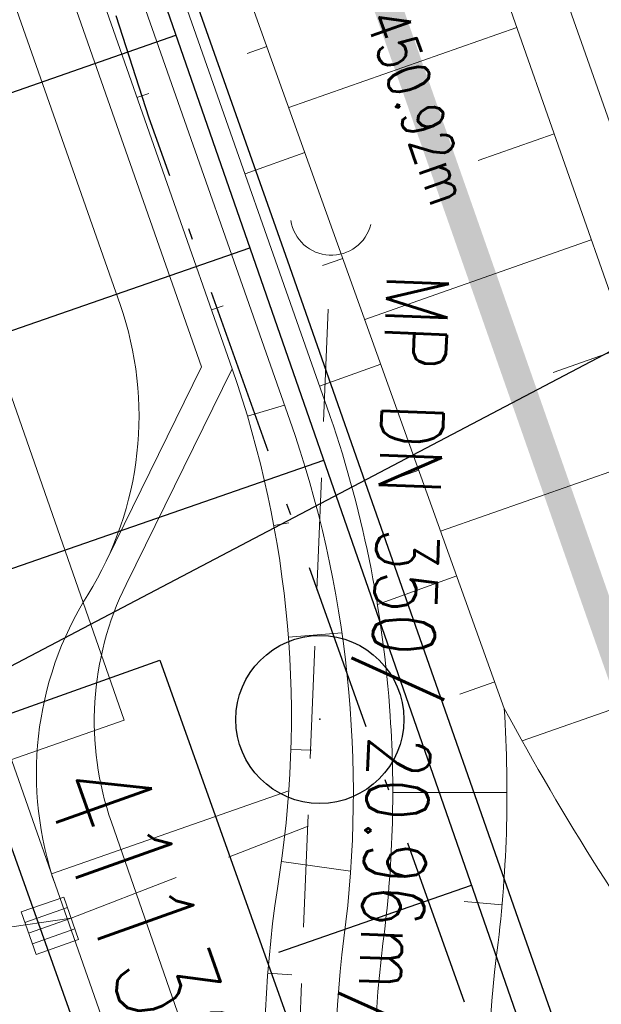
# Model space of a CAD drawing. Extents: x 446577 to 447216, y 443659 to 444842.
# Tile 77 of 177: x 446943 to 446953, y 443906 to 443923. Entities that reach past the tile are written whole.
import ezdxf
from ezdxf.enums import TextEntityAlignment as Align

# ---------------------------------------------------------------- set-up
doc = ezdxf.new("R2010")
doc.units = 0
doc.header["$LTSCALE"] = 2
doc.header["$MEASUREMENT"] = 0
for name, pattern in [('AUSGEZOGEN', [0]), ('BAB-FM2', [2.6, 1.5, -0.5, 0.1, -0.5]), ('GESTRICH-X2', [1.5, 1, -0.5])]:
    doc.linetypes.add(name, pattern=pattern)
doc.layers.get('0').update_dxf_attribs({"linetype": 'AUSGEZOGEN'})
for name, color, linetype in [('204-GRENZL-BAB', 7, 'AUSGEZOGEN'), ('205-GRENZL-BAB', 7, 'AUSGEZOGEN'), ('BAB_FM', 5, 'BAB-FM2'), ('Beschriftung', 7, 'CONTINUOUS'), ('BOESCHG', 250, 'AUSGEZOGEN'), ('FBRTOP', 250, 'AUSGEZOGEN'), ('Hintergrund', 7, 'CONTINUOUS'), ('Hintergrundplan', 7, 'CONTINUOUS'), ('KANAL', 7, 'GESTRICH-X2'), ('PP', 7, 'AUSGEZOGEN'), ('Rinne', 200, 'CONTINUOUS'), ('SCHLITZRINNE', 200, 'AUSGEZOGEN'), ('STRASSE', 250, 'AUSGEZOGEN')]:
    doc.layers.add(name, color=color, linetype=linetype)
doc.styles.add('11', font='txt_____.ttf', dxfattribs={"width": 0.8, "height": 1})
doc.styles.add('6', font='txt_____.ttf', dxfattribs={"width": 0.8, "height": 1})
doc.styles.add('ROMANS', font='romans.shx', dxfattribs={"width": 0.8})

# ---------------------------------------------------------------- blocks, each defined once
blk = doc.blocks.new('PP')
at = {"color": 0}
blk.add_circle((0, -0.006), 1.493, dxfattribs=at)
blk.add_point((0, 0), dxfattribs=at)
blk = doc.blocks.new('Ein-_Auslauf')
at = {"color": 18, "lineweight": 9, "true_color": 0x000000}
blk.add_lwpolyline([(-0.700676, -0.583948, -0.816874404), (0.724419, -0.589597)], format="xyb", dxfattribs=at)
blk = doc.blocks.new('SK-quadrat Rand')
at = {"color": 18, "lineweight": 9, "true_color": 0x000000}
for p, q in [((-0.4, 0.8), (-0.4, 0)), ((-0.4, 0.8), (0.4, 0.8)), ((-0.2, 0.8), (-0.2, 0)), ((0, 0.8), (0, 0)), ((0.2, 0.8), (0.2, 0)), ((0.4, 0.8), (0.4, 0)), ((-0.4, 0), (0.4, 0))]:
    blk.add_line(p, q, dxfattribs=at)

msp = doc.modelspace()

# ---------------------------------------------------------------- linework, layer by layer
at = {"layer": '204-GRENZL-BAB'}
msp.add_line((446939.224, 443910.139), (446990.236, 443936.951), dxfattribs=at)
at = {"layer": '205-GRENZL-BAB'}
msp.add_line((446939.224, 443910.139), (446990.236, 443936.951), dxfattribs=at)
at = {"layer": 'BAB_FM', "flags": 128}
msp.add_lwpolyline([(446979.047, 443951.883), (446940.292, 443938.844), (446939.714, 443937.978), (446944.997, 443921.632), (446968.878, 443854.587)], dxfattribs=at)
at = {"layer": 'Beschriftung', "color": 18, "lineweight": 9, "true_color": 0x000000}
msp.add_lwpolyline([(446941.409, 443919.937), (446944.559, 443910.92), (446939.335, 443909.095), (446936.186, 443918.112), (446941.409, 443919.937)], close=True, dxfattribs=at)
at = {"layer": 'BOESCHG'}
for p, q in [((446934.374, 443919.239), (446945.476, 443923.097)), ((446945.474, 443923.097), (446945.476, 443923.097)), ((446941.238, 443917.39), (446946.789, 443919.319)), ((446946.788, 443919.319), (446946.789, 443919.319)), ((446937.004, 443911.683), (446948.103, 443915.541)), ((446948.101, 443915.54), (446948.103, 443915.541)), ((446949.415, 443911.762), (446949.416, 443911.763)), ((446947.308, 443906.795), (446950.729, 443907.984)), ((446950.727, 443907.984), (446950.729, 443907.984))]:
    msp.add_line(p, q, dxfattribs=at)
msp.add_lwpolyline([(446899.124, 444059.425), (446912.069, 444019.214), (446968.069, 443858.09)], dxfattribs=at)
at = {"layer": 'BOESCHG', "flags": 128}
msp.add_lwpolyline([(446868.949, 444028.744, 0.020706), (446873.547, 444024.093, 0.057933), (446875.436, 444022.705, 0.001047), (446882.184, 444018.876, -0.000974), (446889.44, 444014.761, -0.000833), (446897.819, 444009.968, -0.010019), (446898.507, 444009.555, -0.162603), (446899.278, 444008.615, -0.006576), (446909.365, 443981.118, -0.000261), (446918.422, 443955.343, 0.000251), (446927.82, 443928.597, 0.001623), (446942.123, 443888.374, 0.027233), (446943.113, 443886.028, 0.085377), (446943.582, 443885.376, 0.020904), (446946.001, 443883.192, 0.039715), (446947.115, 443882.408, 0.035957), (446949.439, 443881.251)], format="xyb", dxfattribs=at)
at = {"layer": 'FBRTOP', "color": 0, "const_width": 0.5}
for points in [[(446928.459, 443982.988, 0.000003), (446932.589, 443971.189, -0.000018), (446936.719, 443959.39, -0.000007), (446940.848, 443947.592, 0.000013), (446944.977, 443935.794, 0.000013), (446949.106, 443923.995, -0.000019), (446953.236, 443912.197, -0.000006), (446957.365, 443900.399, 0.000004), (446961.494, 443888.601, 0.000002), (446973.881, 443853.206, 0.000002), (446986.269, 443817.81, 0.000004), (446998.657, 443782.416, -0.000006), (447011.045, 443747.021, -0.000001), (447016.033, 443732.768, 0.000003)], [(446954.889, 443992.234, 0.000003), (446959.018, 443980.437, -0.000018), (446963.147, 443968.64, -0.000007), (446967.276, 443956.841, 0.000013), (446971.405, 443945.042, 0.000013), (446975.535, 443933.245, -0.000019), (446979.664, 443921.447, -0.000006), (446983.793, 443909.648, 0.000004), (446987.922, 443897.849, 0.000002), (447000.31, 443862.454, 0.000002), (447012.697, 443827.06, 0.000004), (447025.085, 443791.665, -0.000006), (447037.473, 443756.271, 0), (447039.084, 443751.668, 0.000003)], [(446866.566, 444271.777, 0.002691), (446871.765, 444245.898, 0.003085), (446877.214, 444220.305, 0.003296), (446882.62, 444196.418, 0.003493), (446888.335, 444172.666, 0.003551), (446894.287, 444149.378, 0.002848), (446900.319, 444126.973, 0.002558), (446907.306, 444102.1, 0.002824), (446915.542, 444073.946, 0.003985), (446921.651, 444054.071, 0.002928), (446930.243, 444027.436, 0.003935), (446936.907, 444007.707, 0.000126), (446946.647, 443979.626, 0.000195), (446952.953, 443961.485, 0.000026), (446968.558, 443916.655, 0.000443), (446969.471, 443914.039, 0.00013), (446975.672, 443896.342, -0.000082), (446985.547, 443868.172, -0.00001), (446990.142, 443855.056, -0.000011), (446994.25, 443843.328, -0.000533)], [(446953.074, 443997.422, 0.000004), (446954.683, 443992.821, 0.00003)], [(446926.622, 443988.238, 0.000004), (446928.252, 443983.582, 0.00003)]]:
    msp.add_lwpolyline(points, format="xyb", dxfattribs=at)
at = {"layer": 'FBRTOP', "color": 0}
msp.add_lwpolyline([(446906.283, 444163.064, 0.003557), (446913.219, 444136.335, 0.004717), (446918.783, 444116.265, 0.000024), (446923.206, 444100.879, 0.003676), (446923.236, 444100.778, 0.000171), (446925.25, 444094.15, 0.000048), (446932.443, 444070.518, 0.000065), (446938.908, 444049.294, 0.003486), (446939.03, 444048.902, 0.003745), (446939.222, 444048.317, 0.000068), (446950.069, 444016.112, 0.000011), (446956.461, 443997.144, 0.001698), (446956.504, 443997.019, 0.000349), (446956.714, 443996.41, 0.000013), (446962.54, 443979.58, 0.000005), (446967.365, 443965.643, 0.00002), (446968.622, 443962.013, 0.001124), (446976.568, 443939.234, -0.000442), (446996.834, 443881.391), (447012.742, 443835.838, 0.000388), (447024.088, 443803.43, 0.00025), (447041.743, 443753.205)], format="xyb", dxfattribs=at)
at = {"layer": 'FBRTOP', "color": 0, "flags": 128}
msp.add_lwpolyline([(446922.792, 443989.681), (446926.871, 443977.886), (446931.015, 443966.084), (446935.147, 443954.264), (446939.223, 443942.585), (446943.33, 443930.794), (446947.457, 443919.088), (446951.592, 443907.277), (446959.884, 443883.697), (446968.147, 443860.134), (446969.532, 443856.074)], dxfattribs=at)
at = {"layer": 'Hintergrund', "color": 254, "lineweight": 18, "true_color": 0xcccccc}
for p, q in [((446951.535, 443923.234), (446947.482, 443921.812)), ((446947.093, 443922.897), (446946.743, 443922.771)), ((446944.784, 443921.991), (446944.993, 443922.064)), ((446952.197, 443921.347), (446950.85, 443920.874)), ((446947.768, 443921.014), (446946.705, 443920.633)), ((446952.859, 443919.46), (446948.832, 443918.046)), ((446948.443, 443919.131), (446948.084, 443919.003)), ((446946.107, 443918.216), (446946.316, 443918.289)), ((446953.522, 443917.573), (446952.183, 443917.103)), ((446949.117, 443917.249), (446948.03, 443916.859)), ((446946.748, 443916.322), (446947.408, 443916.518)), ((446954.184, 443915.685), (446950.181, 443914.281)), ((446949.792, 443915.366), (446949.406, 443915.228)), ((446947.216, 443914.378), (446947.485, 443914.428)), ((446950.467, 443913.483), (446949.057, 443912.978)), ((446947.475, 443912.396), (446948.428, 443912.469)), ((446955.509, 443911.911), (446951.629, 443910.55)), ((446951.142, 443911.6), (446950.524, 443911.379)), ((446947.52, 443910.397), (446947.886, 443910.386)), ((446951.36, 443909.631), (446949.33, 443909.631)), ((446947.352, 443908.405), (446948.582, 443908.235)), ((446951.273, 443907.633), (446950.598, 443907.693)), ((446947.11, 443906.421), (446947.535, 443906.388))]:
    msp.add_line(p, q, dxfattribs=at)
for points in [[(446874.346, 444150.988), (446877.73, 444140.031), (446885.656, 444115.589), (446893.578, 444092.147), (446901.222, 444070.071), (446909.573, 444046.192), (446918.33, 444021.072), (446925.019, 444002.088), (446935.543, 443972.019), (446944.256, 443947.217), (446951.13, 443927.405), (446958.939, 443905.156), (446960.429, 443900.9)], [(446873.391, 444150.693), (446876.777, 444139.729), (446884.707, 444115.275), (446892.632, 444091.823), (446900.278, 444069.742), (446908.629, 444045.862), (446917.386, 444020.741), (446924.075, 444001.756), (446934.599, 443971.688), (446943.311, 443946.887), (446950.186, 443927.076), (446957.996, 443904.825), (446959.485, 443900.57)], [(446869.36, 444128.976), (446872.216, 444127.602), (446945.933, 443917.2), (446944.246, 443913.768)], [(446944.33, 443909.103), (446949.036, 443895.552), (446954.757, 443879.728), (446958.604, 443870.62), (446962.008, 443863.434), (446970.976, 443852.056)]]:
    msp.add_lwpolyline(points, dxfattribs=at)
for points in [[(446867.274, 444132.084, -0.42086), (446867.043, 444132.744), (446867.497, 444132.903, -0.401798), (446874.705, 444129.638, -0.019269), (446874.853, 444129.223), (446878.192, 444118.472), (446879.715, 444113.714), (446881.286, 444108.974), (446882.904, 444104.248), (446920.596, 443995.602), (446933.706, 443957.811), (446935.345, 443953.087), (446936.988, 443948.366), (446938.635, 443943.645), (446940.284, 443938.926), (446941.937, 443934.207), (446943.594, 443929.489), (446948.161, 443916.488, -0.068029), (446949.285, 443910.995, -0.048999), (446949.156, 443906.949, 0.113451), (446950.075, 443897.933), (446950.34, 443897.216)], [(446864.333, 444132.943, -0.019083), (446866.005, 444128.696), (446943.334, 443907.985)], [(446864.333, 444132.943, 0.213062), (446867.953, 444129.652, -0.23303), (446871.74, 444125.937), (446944.483, 443918.313, -0.227664), (446943.909, 443913.149, 0.227694), (446943.334, 443907.985)], [(446949.684, 443896.973), (446949.415, 443897.698, -0.113568), (446948.462, 443907.04, 0.117419), (446947.5, 443916.256), (446942.934, 443929.257), (446941.277, 443933.975), (446939.623, 443938.694), (446937.974, 443943.414), (446936.327, 443948.135), (446934.684, 443952.857), (446933.045, 443957.581), (446919.935, 443995.372), (446882.242, 444104.02), (446880.623, 444108.75), (446879.05, 444113.497), (446877.525, 444118.261), (446874.185, 444129.016, 0.424353), (446867.763, 444132.254), (446867.274, 444132.084)], [(446948.662, 443896.628), (446948.151, 443898.102, -0.118953), (446947.279, 443907.925, 0.125853), (446946.474, 443917.168), (446872.171, 444129.243, 0.414457), (446868.341, 444131.082, -0.054822), (446867.986, 444131.017, -0.20187), (446866.774, 444131.428)], [(446921.362, 443995.872), (446934.472, 443958.081), (446936.111, 443953.357), (446937.754, 443948.635), (446939.401, 443943.914), (446941.05, 443939.194), (446942.029, 443936.403), (446942.866, 443934.532), (446944.604, 443929.842), (446951.311, 443911.129, -0.048938), (446951.17, 443906.692, 0.113003), (446951.988, 443898.611), (446952.244, 443897.921)], [(446946.474, 443917.168), (446944.59, 443913.333, 0.200367), (446944.33, 443909.103)], [(446959.106, 443900.437, -0.067137), (446951.311, 443911.129)], [(446943.334, 443907.985), (446952.514, 443881.782, 0.045108), (446959.825, 443865.657, 0.044349), (446969.864, 443851.074), (446976.849, 443842.638)]]:
    msp.add_lwpolyline(points, format="xyb", dxfattribs=at)
at = {"layer": 'Hintergrundplan', "color": 254, "lineweight": 18, "true_color": 0xcccccc}
for p, q in [((446951.535, 443923.234), (446947.482, 443921.812)), ((446947.093, 443922.897), (446946.743, 443922.771)), ((446944.784, 443921.991), (446944.993, 443922.064)), ((446952.197, 443921.347), (446950.85, 443920.874)), ((446947.768, 443921.014), (446946.705, 443920.633)), ((446952.859, 443919.46), (446948.832, 443918.046)), ((446948.443, 443919.131), (446948.084, 443919.003)), ((446946.107, 443918.216), (446946.316, 443918.289)), ((446953.522, 443917.573), (446952.183, 443917.103)), ((446949.117, 443917.249), (446948.03, 443916.859)), ((446946.748, 443916.322), (446947.408, 443916.518)), ((446954.184, 443915.685), (446950.181, 443914.281)), ((446949.792, 443915.366), (446949.406, 443915.228)), ((446947.216, 443914.378), (446947.485, 443914.428)), ((446950.467, 443913.483), (446949.057, 443912.978)), ((446947.475, 443912.396), (446948.428, 443912.469)), ((446955.509, 443911.911), (446951.629, 443910.55)), ((446951.142, 443911.6), (446950.524, 443911.379)), ((446947.52, 443910.397), (446947.886, 443910.386)), ((446943.264, 443908.185), (446947.483, 443909.663)), ((446951.36, 443909.631), (446949.33, 443909.631)), ((446947.352, 443908.405), (446948.582, 443908.235)), ((446951.273, 443907.633), (446950.598, 443907.693)), ((446947.11, 443906.421), (446947.535, 443906.388))]:
    msp.add_line(p, q, dxfattribs=at)
for points in [[(446874.346, 444150.988), (446877.73, 444140.031), (446885.656, 444115.589), (446893.578, 444092.147), (446901.222, 444070.071), (446909.573, 444046.192), (446918.33, 444021.072), (446925.019, 444002.088), (446935.543, 443972.019), (446944.256, 443947.217), (446951.13, 443927.405), (446958.939, 443905.156), (446960.429, 443900.9)], [(446873.391, 444150.693), (446876.777, 444139.729), (446884.707, 444115.275), (446892.632, 444091.823), (446900.278, 444069.742), (446908.629, 444045.862), (446917.386, 444020.741), (446924.075, 444001.756), (446934.599, 443971.688), (446943.311, 443946.887), (446950.186, 443927.076), (446957.996, 443904.825), (446959.485, 443900.57)], [(446869.36, 444128.976), (446872.216, 444127.602), (446945.933, 443917.2), (446944.246, 443913.768)], [(446944.33, 443909.103), (446949.036, 443895.552), (446954.757, 443879.728), (446958.604, 443870.62), (446962.008, 443863.434), (446970.976, 443852.056)]]:
    msp.add_lwpolyline(points, dxfattribs=at)
for points in [[(446867.274, 444132.084, -0.42086), (446867.043, 444132.744), (446867.497, 444132.903, -0.401798), (446874.705, 444129.638, -0.019269), (446874.853, 444129.223), (446878.192, 444118.472), (446879.715, 444113.714), (446881.286, 444108.974), (446882.904, 444104.248), (446920.596, 443995.602), (446933.706, 443957.811), (446935.345, 443953.087), (446936.988, 443948.366), (446938.635, 443943.645), (446940.284, 443938.926), (446941.937, 443934.207), (446943.594, 443929.489), (446948.161, 443916.488, -0.068029), (446949.285, 443910.995, -0.048999), (446949.156, 443906.949, 0.113451), (446950.075, 443897.933), (446950.34, 443897.216)], [(446864.333, 444132.943, -0.019083), (446866.005, 444128.696), (446943.334, 443907.985)], [(446864.333, 444132.943, 0.213062), (446867.953, 444129.652, -0.23303), (446871.74, 444125.937), (446944.483, 443918.313, -0.227664), (446943.909, 443913.149, 0.227694), (446943.334, 443907.985)], [(446949.684, 443896.973), (446949.415, 443897.698, -0.113568), (446948.462, 443907.04, 0.117419), (446947.5, 443916.256), (446942.934, 443929.257), (446941.277, 443933.975), (446939.623, 443938.694), (446937.974, 443943.414), (446936.327, 443948.135), (446934.684, 443952.857), (446933.045, 443957.581), (446919.935, 443995.372), (446882.242, 444104.02), (446880.623, 444108.75), (446879.05, 444113.497), (446877.525, 444118.261), (446874.185, 444129.016, 0.424353), (446867.763, 444132.254), (446867.274, 444132.084)], [(446948.662, 443896.628), (446948.151, 443898.102, -0.118953), (446947.279, 443907.925, 0.125853), (446946.474, 443917.168), (446872.171, 444129.243, 0.414457), (446868.341, 444131.082, -0.054822), (446867.986, 444131.017, -0.20187), (446866.774, 444131.428)], [(446921.362, 443995.872), (446934.472, 443958.081), (446936.111, 443953.357), (446937.754, 443948.635), (446939.401, 443943.914), (446941.05, 443939.194), (446942.029, 443936.403), (446942.866, 443934.532), (446944.604, 443929.842), (446951.311, 443911.129, -0.048938), (446951.17, 443906.692, 0.113003), (446951.988, 443898.611), (446952.244, 443897.921)], [(446946.474, 443917.168), (446944.59, 443913.333, 0.200367), (446944.33, 443909.103)], [(446959.106, 443900.437, -0.067137), (446951.311, 443911.129)], [(446943.334, 443907.985), (446952.514, 443881.782, 0.045108), (446959.825, 443865.657, 0.044349), (446969.864, 443851.074), (446976.849, 443842.638)]]:
    msp.add_lwpolyline(points, format="xyb", dxfattribs=at)
at = {"layer": 'KANAL', "color": 92, "lineweight": 9, "true_color": 0x00b400}
for p, q in [((446947.392, 443898.244, 452.524), (446948.217, 443919.183, 450.919)), ((446943.614, 443907.396, 452.5), (446947.824, 443909.031)), ((446936.252, 443906.324, 452.622), (446943.614, 443907.396, 452.5))]:
    msp.add_line(p, q, dxfattribs=at)
at = {"layer": 'PP', "flags": 128}
msp.add_lwpolyline([(446941.797, 443910.775), (446945.188, 443911.983), (446947.885, 443904.414), (446944.493, 443903.206)], close=True, dxfattribs=at)
at = {"layer": 'Rinne'}
for points in [[(446945.965, 443887.082, -0.034775), (446944.449, 443890.569, -0.002707), (446930.923, 443929.231, -0.000152), (446918.298, 443965.992, 0.00034), (446912.642, 443982.44, 0.000884), (446906.531, 444000.072, 0.002366), (446904.204, 444006.646, 0.002644), (446904.13, 444006.851, 0.030888)], [(446930.554, 443927.845, 0.002629), (446943.695, 443890.301, 0.030985), (446945.123, 443886.961, 0.013347), (446945.275, 443886.678, 0.036323)]]:
    msp.add_lwpolyline(points, format="xyb", dxfattribs=at)
at = {"layer": 'SCHLITZRINNE', "flags": 128}
msp.add_lwpolyline([(446918.666, 444051.482, 0.001942), (446927.717, 444023.784, 0.002834), (446934.101, 444004.864, 0.000005), (446941.432, 443983.537, 0.000867), (446941.474, 443983.415, 0.000084), (446947.849, 443965.085, 0.000199), (446950.544, 443957.352, 0.000027), (446955.553, 443942.997, 0.000044), (446958.667, 443934.078, 0.000101), (446962.051, 443924.393, 0.000084), (446966.153, 443912.669, 0.000975), (446970.092, 443901.486, -0.001001), (446974.031, 443890.303, -0.000613), (446978.162, 443878.453, 0.000574), (446982.293, 443866.603, 0.000043), (446985.962, 443856.119, 0.000041), (446989.821, 443845.1, 0.000098), (446990.721, 443842.532, -0.000006), (447006.522, 443797.477, -0.000336), (447009.233, 443789.73, -0.000126), (447016.458, 443769.022)], format="xyb", dxfattribs=at)
at = {"layer": 'STRASSE'}
for points in [[(447043.661, 443874.317, 0.00065), (447041.176, 443881.432, 0.001872), (447040.301, 443883.897, 0.056151), (447039.637, 443885.247, 0.027107), (447037.823, 443887.77, 0.023122), (447036.129, 443889.687, 0.039357), (447035, 443890.681, 0.016729), (447033.458, 443891.758, 0.021771), (447032.213, 443892.493, 0.00424), (447031.256, 443892.992, 0.001159), (447027.738, 443894.78, 0.012233), (447021.582, 443897.704, -0.012648), (447015.63, 443900.536, -0.04443), (447012.536, 443902.469, -0.040823), (447009.574, 443905.112, -0.048131), (447006.927, 443908.492, -0.056635), (447005.322, 443911.773, -0.000988), (447002.382, 443920.089, -0.000382), (446994.841, 443941.603, -0.000001), (446989.039, 443958.198, -0.000032)], [(447062.812, 443984.485, 0.000031), (447067.774, 443953.189, 0.000135), (447068.931, 443945.908, 0.000002), (447074.525, 443910.767, 0.000014), (447075.333, 443905.695, 0.000003), (447075.577, 443904.158, 0.000002), (447075.88, 443902.258, 0.000405)], [(447049.189, 444050.771, 0.000203), (447055.063, 444013.845, 0.000415), (447057.959, 443995.782, 0.000007), (447066.417, 443943.312, -0.000072), (447067.235, 443938.233, -0.000506), (447069.899, 443921.568, 0.000383), (447073.414, 443899.55, 0.002551), (447074.205, 443894.777, 0.000503), (447078.363, 443870.591, 0.006787)], [(446888.18, 443945.1, 0.015724), (446888.73, 443944.123, 0.031866), (446889.444, 443943.098, 0.02056), (446890.709, 443941.635, 0.007148), (446891.611, 443940.702, 0.010934), (446892.223, 443940.113, 0.020227), (446893.008, 443939.446, -0.018977), (446893.847, 443938.738, -0.017488), (446894.727, 443937.877, -0.014667), (446895.709, 443936.785, -0.017448), (446896.455, 443935.839, -0.013756), (446897.325, 443934.583, -0.017608), (446898.099, 443933.3, -0.035159), (446898.417, 443932.62, -0.015015), (446898.697, 443931.822, -0.009743), (446899.066, 443930.573, -0.013189), (446899.415, 443929.157, 0.02745), (446899.602, 443928.482, 0.003274), (446899.997, 443927.335, 0.000094), (446914.046, 443887.41, 0.000281), (446924.888, 443856.672, -0.002446)], [(446963.395, 443791.048, 0.000903), (446963.475, 443790.95, 0.008098), (446964.815, 443789.354, 0.044964), (446965.487, 443788.707, 0.04079), (446966.339, 443788.131, 0.158037), (446967.576, 443787.881, 0.469329), (446967.853, 443788.304, 0.009198), (446967.52, 443789.322, 0.000223), (446952.986, 443831.009, 0.000004), (446936.423, 443878.447, -0.000017), (446932.249, 443890.404, -0.0013), (446927.963, 443902.785, 0.001293), (446923.656, 443915.228, 0.025648), (446922.292, 443918.574, 0.024383), (446920.513, 443921.932, 0.071691), (446919.532, 443923.147, 0.016707), (446914.498, 443927.52, 0.052871), (446911.116, 443929.717, 0.037612), (446905.892, 443931.897)]]:
    msp.add_lwpolyline(points, format="xyb", dxfattribs=at)

# ---------------------------------------------------------------- block references
at = {"layer": 'KANAL'}
for name, p, rotation in [('Ein-_Auslauf', (446948.217, 443919.183), 177.4641632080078), ('SK-quadrat Rand', (446943.614, 443907.396), 109.3053680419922)]:
    msp.add_blockref(name, p, dxfattribs=dict(at, rotation=rotation))
at = {"layer": 'PP'}
msp.add_blockref('PP', (446948.034, 443910.937), dxfattribs=at)

# ---------------------------------------------------------------- texts
at = {"layer": 'Beschriftung', "color": 92, "true_color": 0x00b400, "insert": (446950.331, 443918.828), "char_height": 1.1, "attachment_point": 1, "rotation": 267.7437, "line_spacing_factor": 0.959981, "style": '6'}
msp.add_mtext('MP DN 350/ 20.96m/ 0.62%', dxfattribs=at)
at = {"layer": 'KANAL', "color": 18, "true_color": 0x000000, "insert": (446949.542, 443923.653), "char_height": 0.75, "attachment_point": 1, "rotation": 289.3525, "line_spacing_factor": 0.959981, "style": '11'}
msp.add_mtext('450.92m', dxfattribs=at)
at = {"layer": 'PP', "style": 'ROMANS', "width": 0.75}
msp.add_text('41132', height=1.8, rotation=289.6063, dxfattribs=at).set_placement((446945.039, 443904.356), align=Align.RIGHT)

doc.saveas('drawing.dxf')
